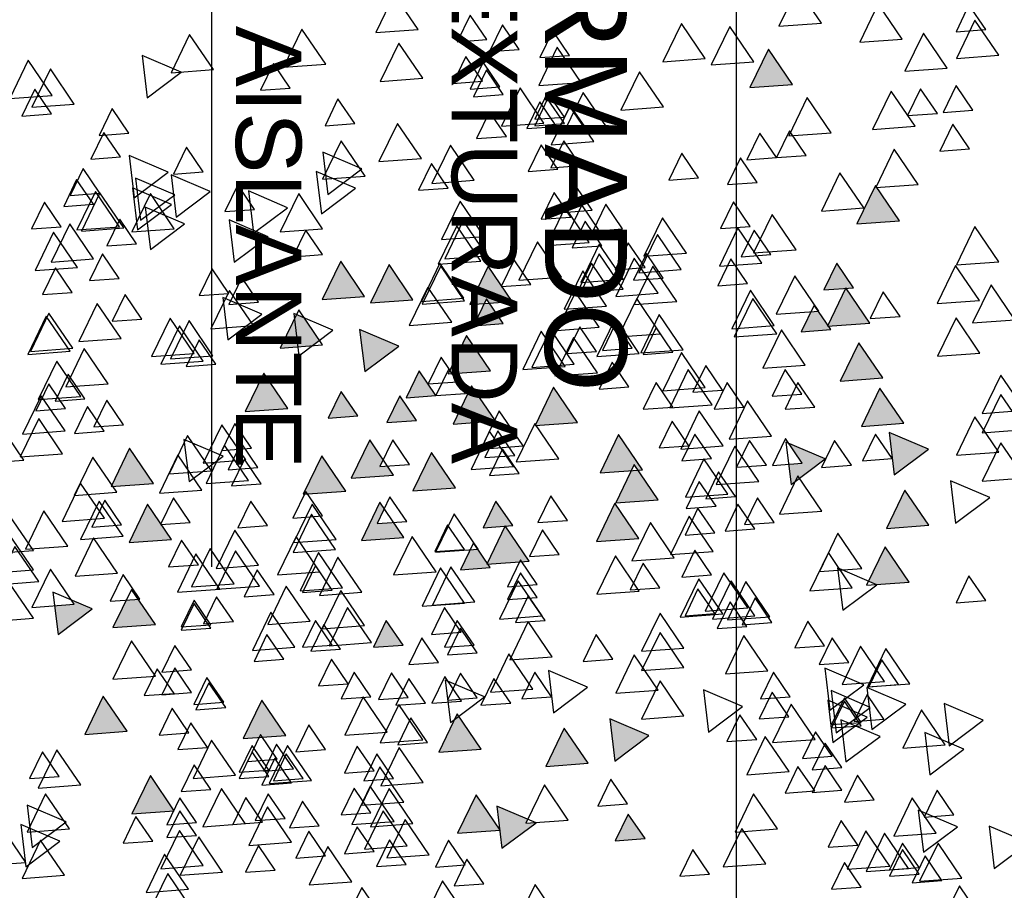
# Model space of a CAD drawing. Header units: millimetres. Extents: x 4617 to 4884, y 1258 to 1784.
# Tile 80 of 256: x 4741.63 to 4742.83, y 1265.42 to 1266.48. Entities that reach past the tile are written whole.
import ezdxf

# ---------------------------------------------------------------- set-up
doc = ezdxf.new("R2010")
doc.units = ezdxf.units.MM
doc.header["$LTSCALE"] = 0.4
for name, color, linetype in [('A VEGETACIÓN', 253, 'Continuous'), ('LÁMINA', 1, 'Continuous'), ('TXT', 3, 'Continuous'), ('TXT COTA', 3, 'Continuous')]:
    doc.layers.add(name, color=color, linetype=linetype)
doc.styles.add('arial', font='arial.ttf')
doc.styles.add('SaAS simplex', font='simplex.shx', dxfattribs={"width": 0.8})
doc.dimstyles.new('COTAS 125', dxfattribs={"dimscale": 0.01, "dimtxt": 15, "dimasz": 8, "dimexe": 5, "dimexo": 20, "dimgap": 10, "dimtad": 0, "dimzin": 9, "dimdsep": 46, "dimtxsty": 'SaAS simplex', "dimblk": 'OBLIQUE', "dimcen": 0, "dimclrd": 8, "dimclre": 8, "dimclrt": 256, "dimadec": 1, "dimazin": 0, "dimtfac": 1, "dimtmove": 2, "dimatfit": 3, "dimldrblk": 'OBLIQUE', "dimfxl": 10, "dimlwd": -1, "dimlwe": -1, "dimarcsym": 0})

# ---------------------------------------------------------------- blocks, each defined once
blk = doc.blocks.new('ARB')
at = {"layer": 'LÁMINA'}
h = blk.add_hatch(color=254, dxfattribs=at)
h.paths.add_polyline_path([(3288.9164, 1398.6733), (3288.9133, 1398.6668), (3288.9457, 1398.619), (3288.974, 1398.6775)])
h.paths.add_polyline_path([(3288.9251, 1398.5926), (3288.9506, 1398.555), (3288.9704, 1398.596)])
h.paths.add_polyline_path([(3289.0814, 1398.658), (3289.1179, 1398.6043), (3289.1462, 1398.6627)])
h.paths.add_polyline_path([(3289.0175, 1398.5743), (3289.054, 1398.5206), (3289.0822, 1398.579)])
h.paths.add_polyline_path([(3288.9695, 1398.2943), (3289.006, 1398.2406), (3289.0261, 1398.2821), (3289.0252, 1398.2825), (3289.0268, 1398.2837), (3289.0343, 1398.299)])
h.paths.add_polyline_path([(3288.9247, 1398.2135), (3288.9612, 1398.1598), (3288.9895, 1398.2183)])
h.paths.add_polyline_path([(3288.9178, 1397.9953), (3288.9174, 1397.9944), (3288.9533, 1397.9415), (3288.9816, 1398)])
h.paths.add_polyline_path([(3288.9887, 1397.8739), (3289.0252, 1397.8202), (3289.0534, 1397.8787)])
h.paths.add_polyline_path([(3289.0421, 1397.6874), (3289.0737, 1397.6738), (3289.0693, 1397.6802), (3289.0993, 1397.6824), (3289.0941, 1397.7263)])
h.paths.add_polyline_path([(3288.9456, 1397.7112), (3288.972, 1397.6724), (3288.9899, 1397.6737), (3289.0103, 1397.7159)])
h.paths.add_polyline_path([(3288.9485, 1397.4959), (3288.985, 1397.4422), (3289.0121, 1397.4983), (3289.0107, 1397.5004)])
h.paths.add_polyline_path([(3288.921, 1397.5813), (3288.9365, 1397.5586), (3288.9379, 1397.5587), (3288.9373, 1397.5574), (3288.9575, 1397.5276), (3288.9858, 1397.5861)])
h.paths.add_polyline_path([(3289.2242, 1398.1156), (3289.2261, 1398.1148), (3289.2282, 1398.1149), (3289.2278, 1398.114), (3289.243, 1398.1075), (3289.2466, 1398.1102), (3289.2472, 1398.1057), (3289.2838, 1398.09), (3289.2761, 1398.1545)])
h.paths.add_polyline_path([(3289.1946, 1398.3774), (3289.2311, 1398.3237), (3289.2594, 1398.3822)])
h.paths.add_polyline_path([(3289.1257, 1398.2583), (3289.1854, 1398.2328), (3289.1777, 1398.2972)])
h.paths.add_polyline_path([(3289.033, 1398.4793), (3289.0628, 1398.4354), (3289.0644, 1398.4355), (3289.0637, 1398.4341), (3289.0695, 1398.4256), (3289.0977, 1398.4841)])
h.paths.add_polyline_path([(3288.6447, 1399.0621), (3288.6809, 1399.0089), (3288.6815, 1399.0089), (3288.7095, 1399.0669)])
h.paths.add_polyline_path([(3288.3059, 1398.802), (3288.3424, 1398.7483), (3288.3707, 1398.8068)])
h.paths.add_polyline_path([(3288.2314, 1398.7077), (3288.2679, 1398.654), (3288.2962, 1398.7125)])
h.paths.add_polyline_path([(3288.2609, 1398.7668), (3288.2974, 1398.7131), (3288.3257, 1398.7715)])
h.paths.add_polyline_path([(3288.2602, 1398.847), (3288.2967, 1398.7933), (3288.3249, 1398.8517)])
h.paths.add_polyline_path([(3288.2496, 1398.9396), (3288.2503, 1398.9384), (3288.2568, 1398.9389), (3288.254, 1398.9331), (3288.286, 1398.8859), (3288.3143, 1398.9444)])
h.paths.add_polyline_path([(3288.1337, 1398.4073), (3288.1934, 1398.3817), (3288.1857, 1398.4462)])
h.paths.add_polyline_path([(3288.1708, 1398.2997), (3288.2073, 1398.246), (3288.2356, 1398.3045)])
h.paths.add_polyline_path([(3288.1988, 1398.0378), (3288.2243, 1398.0002), (3288.2441, 1398.0411)])
h.paths.add_polyline_path([(3288.1928, 1397.8806), (3288.2524, 1397.8551), (3288.2448, 1397.9195)])
h.paths.add_polyline_path([(3288.2855, 1397.9228), (3288.322, 1397.8691), (3288.3502, 1397.9276)])
h.paths.add_polyline_path([(3288.1787, 1397.5208), (3288.2096, 1397.4754), (3288.2196, 1397.4762), (3288.2435, 1397.5256)])
h.paths.add_polyline_path([(3288.2196, 1397.4762), (3288.2152, 1397.4671), (3288.2096, 1397.4754), (3288.2026, 1397.4749), (3288.2391, 1397.4212), (3288.2673, 1397.4797)])
h.paths.add_polyline_path([(3288.2082, 1397.5799), (3288.2447, 1397.5262), (3288.273, 1397.5847)])
h.paths.add_polyline_path([(3288.3017, 1397.4027), (3288.3382, 1397.349), (3288.3659, 1397.4062), (3288.3651, 1397.4074)])
h.paths.add_polyline_path([(3287.974, 1396.8871), (3288.0105, 1396.8334), (3288.0387, 1396.8918)])
h = blk.add_hatch(color=254, dxfattribs=at)
h.paths.add_polyline_path([(3288.4123, 1397.5612), (3288.412, 1397.5607), (3288.4117, 1397.5611), (3288.4005, 1397.5603), (3288.4261, 1397.5227), (3288.4458, 1397.5636)])
h.paths.add_polyline_path([(3288.3901, 1397.6154), (3288.3886, 1397.6125), (3288.3868, 1397.6152), (3288.3755, 1397.6144), (3288.4117, 1397.5611), (3288.4123, 1397.5612), (3288.4395, 1397.6176), (3288.4386, 1397.619)])
h.paths.add_polyline_path([(3288.435, 1397.6243), (3288.4386, 1397.619), (3288.4403, 1397.6191), (3288.4395, 1397.6176), (3288.4541, 1397.5961), (3288.4655, 1397.597), (3288.4803, 1397.6276)])
h.paths.add_polyline_path([(3288.488, 1397.5026), (3288.5245, 1397.4489), (3288.5527, 1397.5073)])
h.paths.add_polyline_path([(3288.5474, 1397.3997), (3288.5729, 1397.3622), (3288.5927, 1397.4031)])
h.paths.add_polyline_path([(3288.518, 1397.3619), (3288.5435, 1397.3243), (3288.5633, 1397.3652)])
h.paths.add_polyline_path([(3288.4288, 1397.4007), (3288.4279, 1397.3989), (3288.4633, 1397.3469), (3288.4915, 1397.4054)])
h.paths.add_polyline_path([(3288.4346, 1397.324), (3288.4711, 1397.2703), (3288.4964, 1397.3226), (3288.4926, 1397.3282)])
h.paths.add_polyline_path([(3288.4153, 1397.2521), (3288.4365, 1397.2209), (3288.4442, 1397.2214), (3288.4606, 1397.2554)])
h.paths.add_polyline_path([(3288.4365, 1397.2209), (3288.4014, 1397.2183), (3288.4168, 1397.1956), (3288.4183, 1397.1957), (3288.4176, 1397.1943), (3288.4379, 1397.1646), (3288.4661, 1397.223), (3288.4442, 1397.2214), (3288.4408, 1397.2145)])
h.paths.add_polyline_path([(3288.5744, 1397.2864), (3288.6341, 1397.2609), (3288.6264, 1397.3253)])
h.paths.add_polyline_path([(3288.5527, 1397.2157), (3288.5892, 1397.162), (3288.6174, 1397.2204)])
h.paths.add_polyline_path([(3288.6265, 1397.2107), (3288.663, 1397.157), (3288.6912, 1397.2155)])
h.paths.add_polyline_path([(3288.6367, 1397.393), (3288.6623, 1397.3554), (3288.682, 1397.3963)])
h.paths.add_polyline_path([(3288.5822, 1397.4833), (3288.5917, 1397.4693), (3288.6033, 1397.4701), (3288.5983, 1397.4597), (3288.6187, 1397.4296), (3288.6469, 1397.4881)])
h.paths.add_polyline_path([(3288.5667, 1397.5783), (3288.5823, 1397.5553), (3288.6076, 1397.5572), (3288.5965, 1397.5344), (3288.6032, 1397.5246), (3288.6314, 1397.583)])
h.paths.add_polyline_path([(3288.5678, 1397.7424), (3288.5934, 1397.7048), (3288.6131, 1397.7458)])
h.paths.add_polyline_path([(3288.6553, 1397.5075), (3288.6918, 1397.4538), (3288.72, 1397.5123), (3288.7184, 1397.5121), (3288.7164, 1397.508), (3288.7138, 1397.5118)])
h.paths.add_polyline_path([(3288.7063, 1397.2857), (3288.6953, 1397.2775), (3288.7182, 1397.2438), (3288.7306, 1397.2385), (3288.7337, 1397.2448), (3288.7286, 1397.2874)])
h.paths.add_polyline_path([(3288.7438, 1397.3814), (3288.7803, 1397.3277), (3288.8086, 1397.3861)])
h.paths.add_polyline_path([(3288.7286, 1397.2874), (3288.7337, 1397.2448), (3288.7552, 1397.2893)])
h.paths.add_polyline_path([(3288.7873, 1397.8832), (3288.7853, 1397.879), (3288.7826, 1397.8829), (3288.7468, 1397.8803), (3288.7833, 1397.8266), (3288.8116, 1397.885)])
h.paths.add_polyline_path([(3288.4486, 1397.9013), (3288.4829, 1397.8509), (3288.4889, 1397.8554), (3288.5134, 1397.906)])
h.paths.add_polyline_path([(3288.4203, 1398.0248), (3288.4204, 1398.0239), (3288.4563, 1397.9711), (3288.4846, 1398.0295)])
h.paths.add_polyline_path([(3288.4198, 1398.0247), (3288.4203, 1398.0248), (3288.417, 1398.0524), (3288.365, 1398.0135), (3288.3657, 1398.0132), (3288.3805, 1398.0143), (3288.3775, 1398.0082), (3288.4247, 1397.988), (3288.4204, 1398.0239)])
h.paths.add_polyline_path([(3287.7961, 1397.6465), (3287.8326, 1397.5928), (3287.8579, 1397.6451), (3287.8461, 1397.6502)])
h.paths.add_polyline_path([(3287.7658, 1397.5598), (3287.8023, 1397.5061), (3287.8306, 1397.5645)])
h.paths.add_polyline_path([(3287.7666, 1397.4438), (3287.8263, 1397.4182), (3287.8186, 1397.4827)])
h.paths.add_polyline_path([(3287.804, 1397.4041), (3287.8405, 1397.3504), (3287.8688, 1397.4089)])
h.paths.add_polyline_path([(3287.8362, 1397.335), (3287.8727, 1397.2813), (3287.901, 1397.3397)])
h.paths.add_polyline_path([(3287.9241, 1397.4585), (3287.9793, 1397.4349), (3287.9589, 1397.4649), (3287.9798, 1397.4665), (3287.9761, 1397.4974), (3287.9692, 1397.4923), (3287.9655, 1397.4845), (3287.9632, 1397.4878)])
h.paths.add_polyline_path([(3287.9153, 1397.2612), (3287.9189, 1397.2559), (3287.9206, 1397.2561), (3287.9199, 1397.2545), (3287.9344, 1397.2331), (3287.9458, 1397.2339), (3287.9606, 1397.2646)])
h.paths.add_polyline_path([(3287.8559, 1397.2513), (3287.8921, 1397.1981), (3287.8926, 1397.1981), (3287.9199, 1397.2545), (3287.9189, 1397.2559)])
h.paths.add_polyline_path([(3287.8926, 1397.1981), (3287.8924, 1397.1976), (3287.8921, 1397.1981), (3287.8809, 1397.1973), (3287.9064, 1397.1597), (3287.9262, 1397.2006)])
h.paths.add_polyline_path([(3287.8109, 1397.0952), (3287.8455, 1397.0443), (3287.8468, 1397.0444), (3287.8462, 1397.0432), (3287.8474, 1397.0415), (3287.8756, 1397.1)])
h.paths.add_polyline_path([(3287.0826, 1397.9517), (3287.1191, 1397.898), (3287.1474, 1397.9564)])
h.paths.add_polyline_path([(3287.1466, 1398.0797), (3287.1831, 1398.026), (3287.2113, 1398.0844)])
h.paths.add_polyline_path([(3287.1417, 1398.2569), (3287.1782, 1398.2032), (3287.2064, 1398.2616)])
h.paths.add_polyline_path([(3287.3659, 1398.1825), (3287.4024, 1398.1288), (3287.4306, 1398.1873)])
h.paths.add_polyline_path([(3287.4232, 1398.1226), (3287.4488, 1398.085), (3287.4686, 1398.1259)])
h.paths.add_polyline_path([(3287.5135, 1398.0684), (3287.5732, 1398.0428), (3287.5655, 1398.1073)])
h.paths.add_polyline_path([(3287.5226, 1398.2654), (3287.522, 1398.2642), (3287.5578, 1398.2116), (3287.586, 1398.27)])
h.paths.add_polyline_path([(3287.4792, 1398.3049), (3287.5157, 1398.2512), (3287.522, 1398.2642), (3287.5213, 1398.2653), (3287.5226, 1398.2654), (3287.5424, 1398.3064), (3287.5403, 1398.3094)])
h.paths.add_polyline_path([(3287.5058, 1398.3602), (3287.5403, 1398.3094), (3287.5438, 1398.3096), (3287.5705, 1398.365)])
h.paths.add_polyline_path([(3287.4134, 1398.3786), (3287.439, 1398.341), (3287.4587, 1398.3819)])
h.paths.add_polyline_path([(3287.3589, 1398.8067), (3287.3954, 1398.753), (3287.4237, 1398.8115)])
h.paths.add_polyline_path([(3287.4763, 1398.7343), (3287.5128, 1398.6806), (3287.5299, 1398.716), (3287.5217, 1398.728), (3287.5297, 1398.7286), (3287.5235, 1398.7378)])
h.paths.add_polyline_path([(3287.477, 1398.6689), (3287.5135, 1398.6152), (3287.5418, 1398.6736)])
h.paths.add_polyline_path([(3287.309, 1398.5916), (3287.3394, 1398.5467), (3287.3442, 1398.5471), (3287.3421, 1398.5428), (3287.3455, 1398.5379), (3287.3737, 1398.5963)])
h.paths.add_polyline_path([(3287.2753, 1397.4383), (3287.3118, 1397.3847), (3287.3268, 1397.4158), (3287.3139, 1397.4349), (3287.3368, 1397.4365), (3287.34, 1397.4431)])
h.paths.add_polyline_path([(3287.2844, 1397.0411), (3287.3209, 1396.9874), (3287.3491, 1397.0459)])
h.paths.add_polyline_path([(3287.4861, 1397.0608), (3287.5226, 1397.0071), (3287.5509, 1397.0655)])
h.paths.add_polyline_path([(3287.5599, 1397.0755), (3287.5964, 1397.0219), (3287.6247, 1397.0803)])
h.paths.add_polyline_path([(3287.5058, 1397.1297), (3287.5423, 1397.076), (3287.5636, 1397.1202), (3287.5547, 1397.1333)])
at = {"layer": 'LÁMINA', "color": 254, "elevation": -10}
for points in [[(3288.5943, 1398.1658), (3288.6308, 1398.1121), (3288.659, 1398.1705)], [(3287.6829, 1398.1633), (3287.7194, 1398.1096), (3287.7477, 1398.1681)], [(3288.3298, 1398.1614), (3288.3663, 1398.1077), (3288.3946, 1398.1661)], [(3288.4713, 1398.1559), (3288.5078, 1398.1022), (3288.536, 1398.1607)], [(3288.8903, 1398.1446), (3288.9268, 1398.0909), (3288.955, 1398.1494)], [(3287.8691, 1398.1116), (3287.8946, 1398.074), (3287.9144, 1398.1149)], [(3288.8952, 1398.1151), (3288.9317, 1398.0614), (3288.9599, 1398.1199)], [(3287.7154, 1398.0982), (3287.7519, 1398.0445), (3287.7802, 1398.1029)], [(3287.7461, 1398.1017), (3287.7716, 1398.0642), (3287.7914, 1398.1051)], [(3287.7805, 1398.0919), (3287.8061, 1398.0543), (3287.8258, 1398.0952)], [(3288.1004, 1398.0919), (3288.1259, 1398.0543), (3288.1457, 1398.0952)], [(3288.4448, 1398.1067), (3288.4704, 1398.0691), (3288.4901, 1398.11)], [(3288.6462, 1398.1035), (3288.6827, 1398.0498), (3288.7109, 1398.1083)], [(3289.0841, 1398.0937), (3289.1206, 1398.04), (3289.1489, 1398.0984)], [(3287.6661, 1398.0832), (3287.6141, 1398.0443), (3287.6738, 1398.0187)], [(3287.7805, 1398.082), (3287.8061, 1398.0445), (3287.8258, 1398.0854)], [(3287.7968, 1398.0831), (3287.8333, 1398.0295), (3287.8616, 1398.0879)], [(3287.8256, 1398.0797), (3287.8621, 1398.026), (3287.8904, 1398.0844)], [(3288.0147, 1398.0762), (3288.0512, 1398.0225), (3288.0795, 1398.0809)], [(3288.4729, 1398.0778), (3288.4984, 1398.0402), (3288.5182, 1398.0811)], [(3288.5629, 1398.0771), (3288.5884, 1398.0395), (3288.6082, 1398.0805)], [(3288.7627, 1398.0857), (3288.7882, 1398.0481), (3288.808, 1398.089)], [(3288.843, 1398.0887), (3288.8795, 1398.035), (3288.9077, 1398.0935)], [(3288.8725, 1398.0789), (3288.909, 1398.0252), (3288.9373, 1398.0836)], [(3289.1433, 1398.0807), (3289.0913, 1398.0418), (3289.151, 1398.0162)], [(3288.5281, 1398.0623), (3288.5646, 1398.0086), (3288.5928, 1398.067)], [(3288.6859, 1398.0642), (3288.7115, 1398.0266), (3288.7312, 1398.0675)], [(3289.1432, 1398.074), (3289.1797, 1398.0203), (3289.2079, 1398.0787)], [(3287.7743, 1398.0585), (3287.7223, 1398.0196), (3287.782, 1397.9941)], [(3287.874, 1398.0476), (3287.8996, 1398.01), (3287.9193, 1398.0509)], [(3288.417, 1398.0524), (3288.365, 1398.0135), (3288.4247, 1397.988)], [(3288.5618, 1398.0489), (3288.5983, 1397.9952), (3288.6265, 1398.0537)], [(3288.6121, 1398.0574), (3288.6377, 1398.0199), (3288.6574, 1398.0608)], [(3289.1334, 1398.0511), (3289.0815, 1398.0122), (3289.1411, 1397.9867)], [(3288.1988, 1398.0378), (3288.2243, 1398.0002), (3288.2441, 1398.0411)], [(3288.7382, 1398.0432), (3288.7747, 1397.9895), (3288.803, 1398.048)], [(3288.8827, 1398.0328), (3288.9083, 1397.9952), (3288.9281, 1398.0362)], [(3288.9497, 1398.0414), (3288.9752, 1398.0038), (3288.995, 1398.0447)], [(3287.7548, 1398.0292), (3287.7913, 1397.9756), (3287.8195, 1398.034)], [(3287.9967, 1398.0229), (3288.0331, 1397.9692), (3288.0614, 1398.0277)], [(3288.4198, 1398.0247), (3288.4563, 1397.9711), (3288.4846, 1398.0295)], [(3288.6958, 1398.0181), (3288.7213, 1397.9805), (3288.7411, 1398.0214)], [(3289.0765, 1398.023), (3289.113, 1397.9693), (3289.1413, 1398.0278)], [(3288.3158, 1398.0096), (3288.3523, 1397.9559), (3288.3805, 1398.0143)], [(3288.5527, 1398.0149), (3288.5892, 1397.9612), (3288.6174, 1398.0197)], [(3288.5815, 1398.0114), (3288.618, 1397.9577), (3288.6462, 1398.0162)], [(3288.7479, 1398.0069), (3288.7735, 1397.9693), (3288.7933, 1398.0102)], [(3288.7824, 1398.0128), (3288.8079, 1397.9752), (3288.8277, 1398.0161)], [(3288.7824, 1398.0128), (3288.8079, 1397.9752), (3288.8277, 1398.0161)], [(3288.8086, 1398.0149), (3288.845, 1397.9612), (3288.8733, 1398.0197)], [(3288.8827, 1398.0131), (3288.9083, 1397.9756), (3288.9281, 1398.0165)], [(3287.7276, 1398.0014), (3287.7531, 1397.9638), (3287.7729, 1398.0048)], [(3288.617, 1397.9984), (3288.6426, 1397.9608), (3288.6624, 1398.0017)], [(3288.9168, 1397.9952), (3288.9533, 1397.9415), (3288.9816, 1398)], [(3287.8494, 1397.9787), (3287.8749, 1397.9411), (3287.8947, 1397.982)], [(3288.2253, 1397.9848), (3288.2509, 1397.9472), (3288.2706, 1397.9881)], [(3288.5667, 1397.9819), (3288.6032, 1397.9282), (3288.6314, 1397.9866)], [(3287.8986, 1397.9639), (3287.9242, 1397.9263), (3287.9439, 1397.9673)], [(3287.9399, 1397.9651), (3287.9655, 1397.9275), (3287.9852, 1397.9684)], [(3288.8611, 1397.9626), (3288.8867, 1397.925), (3288.9064, 1397.9659)], [(3289.0595, 1397.9558), (3289.096, 1397.9021), (3289.1243, 1397.9606)], [(3288.5372, 1397.9523), (3288.5737, 1397.8987), (3288.6019, 1397.9571)], [(3288.5826, 1397.9461), (3288.6081, 1397.9085), (3288.6279, 1397.9494)], [(3288.7075, 1397.9492), (3288.744, 1397.8955), (3288.7722, 1397.9539)], [(3288.7203, 1397.9461), (3288.7459, 1397.9085), (3288.7657, 1397.9494)], [(3288.7381, 1397.9528), (3288.7636, 1397.9152), (3288.7834, 1397.9561)], [(3288.7725, 1397.9429), (3288.7981, 1397.9053), (3288.8179, 1397.9462)], [(3288.8233, 1397.9411), (3288.8598, 1397.8874), (3288.8881, 1397.9458)], [(3289.0924, 1397.9429), (3289.1179, 1397.9053), (3289.1377, 1397.9462)], [(3287.7645, 1397.9404), (3287.7125, 1397.9015), (3287.7722, 1397.876)], [(3287.8986, 1397.9295), (3287.9242, 1397.8919), (3287.9439, 1397.9328)], [(3287.9789, 1397.9355), (3288.0154, 1397.8818), (3288.0437, 1397.9402)], [(3288.6121, 1397.9344), (3288.6377, 1397.8968), (3288.6574, 1397.9377)], [(3288.7351, 1397.9313), (3288.7607, 1397.8937), (3288.7804, 1397.9347)], [(3288.7725, 1397.9331), (3288.7981, 1397.8955), (3288.8179, 1397.9364)], [(3287.8924, 1397.9207), (3287.8404, 1397.8818), (3287.9001, 1397.8563)], [(3287.9133, 1397.9122), (3287.9388, 1397.8746), (3287.9586, 1397.9156)], [(3288.2448, 1397.9195), (3288.1928, 1397.8806), (3288.2524, 1397.8551)], [(3288.2855, 1397.9228), (3288.322, 1397.8691), (3288.3502, 1397.9276)], [(3288.7597, 1397.9166), (3288.7853, 1397.879), (3288.805, 1397.9199)], [(3288.4486, 1397.9013), (3288.4851, 1397.8476), (3288.5134, 1397.906)], [(3288.6859, 1397.9018), (3288.7115, 1397.8642), (3288.7312, 1397.9051)], [(3288.866, 1397.8986), (3288.8916, 1397.861), (3288.9114, 1397.9019)], [(3287.7349, 1397.8961), (3287.683, 1397.8572), (3287.7426, 1397.8317)], [(3287.7408, 1397.8949), (3287.7773, 1397.8412), (3287.8055, 1397.8997)], [(3287.9121, 1397.8912), (3287.8601, 1397.8523), (3287.9198, 1397.8267)], [(3287.9395, 1397.8863), (3287.976, 1397.8326), (3288.0043, 1397.891)], [(3288.0285, 1397.8864), (3288.054, 1397.8488), (3288.0738, 1397.8897)], [(3288.5304, 1397.8913), (3288.5559, 1397.8537), (3288.5757, 1397.8946)], [(3288.5379, 1397.8869), (3288.5744, 1397.8332), (3288.6027, 1397.8917)], [(3288.7468, 1397.8803), (3288.7833, 1397.8266), (3288.8116, 1397.885)], [(3287.853, 1397.8715), (3287.8011, 1397.8326), (3287.8607, 1397.807)], [(3287.9072, 1397.8764), (3287.8552, 1397.8375), (3287.9149, 1397.812)], [(3288.1021, 1397.8752), (3288.0501, 1397.8363), (3288.1097, 1397.8108)], [(3288.5921, 1397.8752), (3288.6286, 1397.8215), (3288.6568, 1397.88)], [(3288.8945, 1397.8765), (3288.9201, 1397.8389), (3288.9399, 1397.8798)], [(3288.9887, 1397.8739), (3289.0252, 1397.8202), (3289.0534, 1397.8787)], [(3287.8346, 1397.8556), (3287.8602, 1397.818), (3287.88, 1397.859)], [(3287.8691, 1397.8655), (3287.8946, 1397.8279), (3287.9144, 1397.8688)], [(3287.8691, 1397.8606), (3287.8946, 1397.823), (3287.9144, 1397.8639)], [(3287.9793, 1397.8519), (3288.0048, 1397.8143), (3288.0246, 1397.8552)], [(3288.1394, 1397.8506), (3288.1758, 1397.7969), (3288.2041, 1397.8554)], [(3288.4957, 1397.8605), (3288.4437, 1397.8216), (3288.5034, 1397.796)], [(3287.917, 1397.842), (3287.865, 1397.8031), (3287.9247, 1397.7775)], [(3288.3382, 1397.8457), (3288.2863, 1397.8068), (3288.3459, 1397.7812)], [(3288.8384, 1397.8378), (3288.864, 1397.8002), (3288.8838, 1397.8411)], [(3288.4037, 1397.8311), (3288.4293, 1397.7935), (3288.4491, 1397.8344)], [(3288.4546, 1397.823), (3288.4802, 1397.7854), (3288.5, 1397.8264)], [(3288.4785, 1397.828), (3288.504, 1397.7904), (3288.5238, 1397.8313)], [(3288.5334, 1397.831), (3288.5589, 1397.7934), (3288.5787, 1397.8344)], [(3288.5599, 1397.8224), (3288.5855, 1397.7848), (3288.6053, 1397.8257)], [(3288.8414, 1397.8297), (3288.867, 1397.7921), (3288.8868, 1397.833)], [(3287.9773, 1397.8212), (3288.0029, 1397.7836), (3288.0227, 1397.8245)], [(3288.1787, 1397.8112), (3288.2152, 1397.7575), (3288.2435, 1397.816)], [(3288.3415, 1397.8212), (3288.367, 1397.7836), (3288.3868, 1397.8245)], [(3288.3699, 1397.8096), (3288.4064, 1397.7559), (3288.4346, 1397.8144)], [(3288.617, 1397.8212), (3288.6426, 1397.7836), (3288.6624, 1397.8245)], [(3288.8906, 1397.8149), (3288.9162, 1397.7774), (3288.936, 1397.8183)], [(3288.9172, 1397.8163), (3288.9427, 1397.7787), (3288.9625, 1397.8196)], [(3287.7949, 1397.8014), (3287.8314, 1397.7477), (3287.8597, 1397.8062)], [(3287.812, 1397.8027), (3287.8375, 1397.7651), (3287.8573, 1397.806)], [(3287.8335, 1397.7979), (3287.87, 1397.7442), (3287.8983, 1397.8027)], [(3288.6515, 1397.8015), (3288.677, 1397.7639), (3288.6968, 1397.8048)], [(3288.0114, 1397.7817), (3288.0479, 1397.728), (3288.0762, 1397.7865)], [(3288.1394, 1397.7768), (3288.1758, 1397.7231), (3288.2041, 1397.7815)], [(3288.8906, 1397.7805), (3288.9162, 1397.7429), (3288.936, 1397.7838)], [(3288.9456, 1397.7899), (3288.9821, 1397.7362), (3289.0103, 1397.7947)], [(3287.888, 1397.7689), (3287.9136, 1397.7313), (3287.9333, 1397.7722)], [(3288.248, 1397.764), (3288.2735, 1397.7264), (3288.2933, 1397.7673)], [(3288.3403, 1397.7604), (3288.3768, 1397.7067), (3288.4051, 1397.7651)], [(3288.5137, 1397.7689), (3288.5392, 1397.7313), (3288.559, 1397.7722)], [(3288.7499, 1397.764), (3288.7754, 1397.7264), (3288.7952, 1397.7673)], [(3288.1394, 1397.7473), (3288.1758, 1397.6936), (3288.2041, 1397.752)], [(3288.4546, 1397.7541), (3288.4802, 1397.7165), (3288.5, 1397.7575)], [(3288.6633, 1397.7485), (3288.6888, 1397.7109), (3288.7086, 1397.7519)], [(3288.7328, 1397.7459), (3288.7693, 1397.6922), (3288.7976, 1397.7507)], [(3287.9252, 1397.7436), (3287.9507, 1397.706), (3287.9705, 1397.7469)], [(3288.4596, 1397.7424), (3288.4851, 1397.7048), (3288.5049, 1397.7458)], [(3288.5678, 1397.7424), (3288.5934, 1397.7048), (3288.6131, 1397.7458)], [(3288.6159, 1397.7388), (3288.6524, 1397.6851), (3288.6807, 1397.7436)], [(3288.6761, 1397.7424), (3288.7016, 1397.7048), (3288.7214, 1397.7458)], [(3288.4792, 1397.7227), (3288.5048, 1397.6851), (3288.5246, 1397.7261)], [(3288.8611, 1397.7165), (3288.8867, 1397.6789), (3288.9064, 1397.7198)], [(3289.0941, 1397.7263), (3289.0421, 1397.6874), (3289.1018, 1397.6618)], [(3288.0052, 1397.708), (3288.0307, 1397.6705), (3288.0505, 1397.7114)], [(3288.0433, 1397.7141), (3288.0688, 1397.6765), (3288.0886, 1397.7174)], [(3288.3513, 1397.7049), (3288.3768, 1397.6673), (3288.3966, 1397.7082)], [(3288.6265, 1397.7128), (3288.663, 1397.6591), (3288.6912, 1397.7176)], [(3288.7094, 1397.7062), (3288.7459, 1397.6525), (3288.7741, 1397.711)], [(3288.8267, 1397.7067), (3288.8522, 1397.6691), (3288.872, 1397.71)], [(3288.8611, 1397.7116), (3288.8867, 1397.674), (3288.9064, 1397.7149)], [(3288.9456, 1397.7112), (3288.9821, 1397.6575), (3289.0103, 1397.7159)], [(3289.1314, 1397.7016), (3289.1679, 1397.6479), (3289.1961, 1397.7064)], [(3288.0084, 1397.6992), (3288.0449, 1397.6455), (3288.0732, 1397.704)], [(3288.0311, 1397.698), (3288.0676, 1397.6443), (3288.0958, 1397.7028)], [(3288.0421, 1397.6859), (3288.0786, 1397.6322), (3288.1069, 1397.6906)], [(3288.0803, 1397.695), (3288.1168, 1397.6413), (3288.145, 1397.6997)], [(3288.0925, 1397.6944), (3288.118, 1397.6568), (3288.1378, 1397.6977)], [(3288.3559, 1397.698), (3288.3924, 1397.6443), (3288.4206, 1397.7028)], [(3287.6791, 1397.6747), (3287.7047, 1397.6371), (3287.7244, 1397.678)], [(3287.8973, 1397.6894), (3287.8453, 1397.6505), (3287.905, 1397.6249)], [(3288.4584, 1397.6767), (3288.4949, 1397.623), (3288.5232, 1397.6815)], [(3288.474, 1397.6783), (3288.5105, 1397.6246), (3288.5387, 1397.6831)], [(3288.9694, 1397.6722), (3288.9949, 1397.6346), (3289.0147, 1397.6755)], [(3289.0693, 1397.6802), (3289.1058, 1397.6265), (3289.1341, 1397.685)], [(3287.8827, 1397.6552), (3287.9192, 1397.6015), (3287.9475, 1397.6599)], [(3288.2075, 1397.6601), (3288.244, 1397.6064), (3288.2723, 1397.6648)], [(3288.3631, 1397.6698), (3288.3886, 1397.6322), (3288.4084, 1397.6731)], [(3288.6307, 1397.6619), (3288.6672, 1397.6083), (3288.6954, 1397.6667)], [(3288.6602, 1397.6552), (3288.6967, 1397.6015), (3288.725, 1397.6599)], [(3288.6761, 1397.6587), (3288.7016, 1397.6212), (3288.7214, 1397.6621)], [(3288.7646, 1397.6655), (3288.7902, 1397.6279), (3288.81, 1397.6689)], [(3288.8472, 1397.657), (3288.8837, 1397.6033), (3288.9119, 1397.6618)], [(3287.7961, 1397.6465), (3287.8326, 1397.5928), (3287.8609, 1397.6513)], [(3288.1761, 1397.655), (3288.2017, 1397.6174), (3288.2214, 1397.6583)], [(3288.3631, 1397.6501), (3288.3886, 1397.6125), (3288.4084, 1397.6534)], [(3288.7869, 1397.6524), (3288.8234, 1397.5987), (3288.8517, 1397.6572)], [(3288.8256, 1397.6489), (3288.8621, 1397.5952), (3288.8903, 1397.6537)], [(3289.1235, 1397.6457), (3289.16, 1397.592), (3289.1882, 1397.6505)], [(3287.868, 1397.6256), (3287.9045, 1397.5719), (3287.9327, 1397.6304)], [(3288.0974, 1397.6353), (3288.1229, 1397.5977), (3288.1427, 1397.6387)], [(3288.5175, 1397.6306), (3288.554, 1397.5769), (3288.5823, 1397.6353)], [(3288.6947, 1397.6306), (3288.7311, 1397.5769), (3288.7594, 1397.6353)], [(3289.0034, 1397.6327), (3289.0399, 1397.579), (3289.0682, 1397.6375)], [(3289.1314, 1397.6278), (3289.1679, 1397.5741), (3289.1961, 1397.6326)], [(3288.3755, 1397.6144), (3288.412, 1397.5607), (3288.4403, 1397.6191)], [(3288.435, 1397.6243), (3288.4605, 1397.5867), (3288.4803, 1397.6276)], [(3288.7881, 1397.6207), (3288.8246, 1397.567), (3288.8529, 1397.6255)], [(3288.88, 1397.6199), (3288.9056, 1397.5823), (3288.9254, 1397.6233)], [(3288.0951, 1397.5996), (3288.1316, 1397.5459), (3288.1598, 1397.6043)], [(3288.1541, 1397.6094), (3288.1906, 1397.5557), (3288.2189, 1397.6142)], [(3288.3295, 1397.6041), (3288.355, 1397.5665), (3288.3748, 1397.6075)], [(3288.4535, 1397.5961), (3288.49, 1397.5424), (3288.5183, 1397.6009)], [(3288.4743, 1397.5966), (3288.4999, 1397.559), (3288.5196, 1397.5999)], [(3288.6708, 1397.5965), (3288.7073, 1397.5428), (3288.7355, 1397.6013)], [(3289.1314, 1397.5983), (3289.1679, 1397.5446), (3289.1961, 1397.603)], [(3288.2082, 1397.5799), (3288.2447, 1397.5262), (3288.273, 1397.5847)], [(3288.67, 1397.5813), (3288.7065, 1397.5276), (3288.7348, 1397.5861)], [(3288.921, 1397.5813), (3288.9575, 1397.5276), (3288.9858, 1397.5861)], [(3289.0792, 1397.5916), (3289.1157, 1397.5379), (3289.1439, 1397.5964)], [(3288.0925, 1397.5713), (3288.118, 1397.5338), (3288.1378, 1397.5747)], [(3288.5667, 1397.5783), (3288.6032, 1397.5246), (3288.6314, 1397.583)], [(3288.9948, 1397.5764), (3289.0313, 1397.5227), (3289.0596, 1397.5812)], [(3287.7251, 1397.5565), (3287.6731, 1397.5176), (3287.7328, 1397.492)], [(3287.7658, 1397.5598), (3287.8023, 1397.5061), (3287.8306, 1397.5645)], [(3288.0019, 1397.5554), (3288.0275, 1397.5178), (3288.0473, 1397.5587)], [(3288.0315, 1397.5652), (3288.057, 1397.5276), (3288.0768, 1397.5686)], [(3288.3169, 1397.5523), (3288.3424, 1397.5147), (3288.3622, 1397.5556)], [(3288.4005, 1397.5603), (3288.4261, 1397.5227), (3288.4458, 1397.5636)], [(3288.5622, 1397.5539), (3288.5878, 1397.5163), (3288.6076, 1397.5572)], [(3288.7745, 1397.5603), (3288.8, 1397.5227), (3288.8198, 1397.5636)], [(3288.8926, 1397.5554), (3288.9181, 1397.5178), (3288.9379, 1397.5587)], [(3288.9972, 1397.5591), (3289.0227, 1397.5215), (3289.0425, 1397.5624)], [(3287.929, 1397.5382), (3287.9655, 1397.4845), (3287.9937, 1397.543)], [(3288.6908, 1397.5455), (3288.7164, 1397.508), (3288.7362, 1397.5489)], [(3289.0231, 1397.5491), (3289.0596, 1397.4954), (3289.0879, 1397.5538)], [(3288.0905, 1397.5308), (3288.1161, 1397.4932), (3288.1358, 1397.5341)], [(3288.1787, 1397.5208), (3288.2152, 1397.4671), (3288.2435, 1397.5256)], [(3288.061, 1397.516), (3288.0865, 1397.4784), (3288.1063, 1397.5193)], [(3288.0724, 1397.5122), (3288.1089, 1397.4585), (3288.1372, 1397.5169)], [(3288.6553, 1397.5075), (3288.6918, 1397.4538), (3288.72, 1397.5123)], [(3288.8748, 1397.5062), (3288.9113, 1397.4525), (3288.9395, 1397.5109)], [(3289.0046, 1397.5094), (3289.0411, 1397.4557), (3289.0694, 1397.5141)], [(3287.9761, 1397.4974), (3287.9241, 1397.4585), (3287.9838, 1397.433)], [(3288.0254, 1397.4927), (3288.0619, 1397.439), (3288.0902, 1397.4975)], [(3288.488, 1397.5026), (3288.5245, 1397.4489), (3288.5527, 1397.5073)], [(3288.7843, 1397.4963), (3288.8099, 1397.4587), (3288.8297, 1397.4996)], [(3288.8036, 1397.4913), (3288.8401, 1397.4376), (3288.8684, 1397.4961)], [(3288.9485, 1397.4959), (3288.985, 1397.4422), (3289.0132, 1397.5006)], [(3287.6197, 1397.4876), (3287.6562, 1397.4339), (3287.6845, 1397.4923)], [(3287.8186, 1397.4827), (3287.7666, 1397.4438), (3287.8263, 1397.4182)], [(3288.2026, 1397.4749), (3288.2391, 1397.4212), (3288.2673, 1397.4797)], [(3288.3907, 1397.4806), (3288.4163, 1397.443), (3288.436, 1397.4839)], [(3288.3907, 1397.4806), (3288.4163, 1397.443), (3288.436, 1397.4839)], [(3288.5822, 1397.4833), (3288.6187, 1397.4296), (3288.6469, 1397.4881)], [(3288.8943, 1397.4932), (3288.8423, 1397.4543), (3288.902, 1397.4287)], [(3288.86, 1397.4767), (3288.8965, 1397.423), (3288.9248, 1397.4814)], [(3287.8841, 1397.4681), (3287.9096, 1397.4305), (3287.9294, 1397.4714)], [(3287.9589, 1397.4649), (3287.9844, 1397.4273), (3288.0042, 1397.4683)], [(3288.0137, 1397.468), (3288.0393, 1397.4304), (3288.0591, 1397.4713)], [(3288.3994, 1397.47), (3288.4359, 1397.4163), (3288.4641, 1397.4747)], [(3288.558, 1397.4668), (3288.5835, 1397.4292), (3288.6033, 1397.4701)], [(3288.7893, 1397.4717), (3288.8148, 1397.4341), (3288.8346, 1397.475)], [(3288.8078, 1397.4601), (3288.8443, 1397.4064), (3288.8726, 1397.4649)], [(3289.1461, 1397.4605), (3289.1826, 1397.4068), (3289.2109, 1397.4652)], [(3287.6591, 1397.4482), (3287.6956, 1397.3945), (3287.7238, 1397.453)], [(3287.8218, 1397.4581), (3287.8474, 1397.4205), (3287.8671, 1397.4615)], [(3288.0974, 1397.4581), (3288.1229, 1397.4205), (3288.1427, 1397.4615)], [(3288.3305, 1397.4583), (3288.367, 1397.4046), (3288.3953, 1397.463)], [(3288.3975, 1397.4532), (3288.4231, 1397.4156), (3288.4429, 1397.4565)], [(3289.0871, 1397.4506), (3289.1236, 1397.3969), (3289.1518, 1397.4554)], [(3288.0796, 1397.4386), (3288.1161, 1397.3849), (3288.1443, 1397.4434)], [(3288.1318, 1397.4384), (3288.1574, 1397.4009), (3288.1772, 1397.4418)], [(3288.3846, 1397.4386), (3288.4211, 1397.3849), (3288.4494, 1397.4434)], [(3288.7991, 1397.4422), (3288.8246, 1397.4046), (3288.8444, 1397.4455)], [(3288.0058, 1397.4238), (3288.0423, 1397.3701), (3288.0705, 1397.4286)], [(3289.0235, 1397.4162), (3289.049, 1397.3787), (3289.0688, 1397.4196)], [(3289.0834, 1397.4158), (3289.1199, 1397.3621), (3289.1481, 1397.4206)], [(3287.6197, 1397.4137), (3287.6562, 1397.36), (3287.6845, 1397.4185)], [(3287.804, 1397.4041), (3287.8405, 1397.3504), (3287.8688, 1397.4089)], [(3288.3017, 1397.4027), (3288.3382, 1397.349), (3288.3665, 1397.4075)], [(3288.4268, 1397.4006), (3288.4633, 1397.3469), (3288.4915, 1397.4054)], [(3288.994, 1397.4064), (3289.0195, 1397.3688), (3289.0393, 1397.4097)], [(3288.5474, 1397.3997), (3288.5729, 1397.3622), (3288.5927, 1397.4031)], [(3288.6367, 1397.393), (3288.6623, 1397.3554), (3288.682, 1397.3963)], [(3287.6197, 1397.3842), (3287.6562, 1397.3305), (3287.6845, 1397.389)], [(3287.9399, 1397.3794), (3287.9655, 1397.3418), (3287.9852, 1397.3827)], [(3288.0482, 1397.3794), (3288.0737, 1397.3418), (3288.0935, 1397.3827)], [(3288.0963, 1397.3758), (3288.1328, 1397.3221), (3288.161, 1397.3806)], [(3288.1564, 1397.3794), (3288.182, 1397.3418), (3288.2018, 1397.3827)], [(3288.7438, 1397.3814), (3288.7803, 1397.3277), (3288.8086, 1397.3861)], [(3289.0825, 1397.3818), (3289.1081, 1397.3442), (3289.1279, 1397.3851)], [(3287.9596, 1397.3597), (3287.9851, 1397.3221), (3288.0049, 1397.363)], [(3288.4726, 1397.3586), (3288.4982, 1397.321), (3288.518, 1397.3619)], [(3288.518, 1397.3619), (3288.5435, 1397.3243), (3288.5633, 1397.3652)], [(3289.053, 1397.367), (3289.0786, 1397.3294), (3289.0983, 1397.3704)], [(3289.0595, 1397.3633), (3289.096, 1397.3096), (3289.1243, 1397.3681)], [(3288.0807, 1397.3536), (3288.1062, 1397.316), (3288.126, 1397.3569)], [(3288.1069, 1397.3497), (3288.1433, 1397.2961), (3288.1716, 1397.3545)], [(3288.2234, 1397.3487), (3288.2489, 1397.3111), (3288.2687, 1397.352)], [(3289.0175, 1397.3438), (3289.054, 1397.2901), (3289.0822, 1397.3485)], [(3287.8362, 1397.335), (3287.8727, 1397.2813), (3287.901, 1397.3397)], [(3288.2715, 1397.3272), (3288.308, 1397.2735), (3288.3362, 1397.332)], [(3288.4842, 1397.3407), (3288.5097, 1397.3031), (3288.5295, 1397.344)], [(3287.9543, 1397.3153), (3287.9908, 1397.2616), (3288.0191, 1397.3201)], [(3288.3067, 1397.3141), (3288.3432, 1397.2604), (3288.3714, 1397.3189)], [(3288.3207, 1397.3174), (3288.3572, 1397.2637), (3288.3854, 1397.3222)], [(3288.4346, 1397.324), (3288.4711, 1397.2703), (3288.4993, 1397.3287)], [(3288.6264, 1397.3253), (3288.5744, 1397.2864), (3288.6341, 1397.2609)], [(3288.8532, 1397.3142), (3288.8788, 1397.2766), (3288.8985, 1397.3175)], [(3287.6879, 1397.297), (3287.7244, 1397.2433), (3287.7526, 1397.3018)], [(3288.2075, 1397.2977), (3288.244, 1397.244), (3288.2722, 1397.3025)], [(3288.727, 1397.3012), (3288.675, 1397.2623), (3288.7347, 1397.2367)], [(3288.8578, 1397.3012), (3288.8943, 1397.2475), (3288.9225, 1397.306)], [(3288.8725, 1397.3092), (3288.909, 1397.2555), (3288.9373, 1397.3139)], [(3288.8865, 1397.2977), (3288.923, 1397.244), (3288.9513, 1397.3025)], [(3288.1406, 1397.2921), (3288.1771, 1397.2384), (3288.2053, 1397.2969)], [(3288.1564, 1397.2957), (3288.182, 1397.2581), (3288.2018, 1397.299)], [(3288.2185, 1397.2896), (3288.244, 1397.252), (3288.2638, 1397.2929)], [(3288.2726, 1397.2945), (3288.2981, 1397.2569), (3288.3179, 1397.2978)], [(3288.6905, 1397.2846), (3288.727, 1397.2309), (3288.7552, 1397.2893)], [(3289.0716, 1397.2896), (3289.1081, 1397.2359), (3289.1363, 1397.2944)], [(3289.0756, 1397.2942), (3289.1121, 1397.2405), (3289.1404, 1397.299)], [(3287.9979, 1397.2675), (3288.0344, 1397.2138), (3288.0626, 1397.2723)], [(3288.175, 1397.2675), (3288.2115, 1397.2138), (3288.2398, 1397.2723)], [(3288.8352, 1397.2766), (3288.7832, 1397.2377), (3288.8429, 1397.2121)], [(3288.9978, 1397.2748), (3289.0343, 1397.2212), (3289.0625, 1397.2796)], [(3287.8559, 1397.2513), (3287.8924, 1397.1976), (3287.9206, 1397.2561)], [(3287.9153, 1397.2612), (3287.9409, 1397.2237), (3287.9606, 1397.2646)], [(3288.0016, 1397.255), (3288.0381, 1397.2013), (3288.0663, 1397.2598)], [(3288.2685, 1397.2577), (3288.305, 1397.204), (3288.3332, 1397.2624)], [(3288.4153, 1397.2521), (3288.4408, 1397.2145), (3288.4606, 1397.2554)], [(3288.4936, 1397.2501), (3288.5301, 1397.1964), (3288.5584, 1397.2549)], [(3288.796, 1397.2552), (3288.8325, 1397.2015), (3288.8608, 1397.2599)], [(3287.6345, 1397.2464), (3287.671, 1397.1927), (3287.6992, 1397.2511)], [(3287.8098, 1397.2411), (3287.8354, 1397.2035), (3287.8552, 1397.2444)], [(3288.9664, 1397.2453), (3288.9919, 1397.2077), (3289.0117, 1397.2486)], [(3287.9339, 1397.2331), (3287.9704, 1397.1794), (3287.9986, 1397.2378)], [(3288.2574, 1397.2255), (3288.2939, 1397.1718), (3288.3222, 1397.2303)], [(3287.6886, 1397.2169), (3287.7251, 1397.1632), (3287.7533, 1397.2216)], [(3288.1504, 1397.2183), (3288.1869, 1397.1646), (3288.2152, 1397.223)], [(3288.1787, 1397.2058), (3288.2152, 1397.1521), (3288.2435, 1397.2106)], [(3288.4014, 1397.2183), (3288.4379, 1397.1646), (3288.4661, 1397.223)], [(3288.4739, 1397.2175), (3288.5104, 1397.1638), (3288.5387, 1397.2223)], [(3288.4752, 1397.2134), (3288.5117, 1397.1597), (3288.5399, 1397.2181)], [(3288.5527, 1397.2157), (3288.5892, 1397.162), (3288.6174, 1397.2204)], [(3288.6265, 1397.2107), (3288.663, 1397.157), (3288.6912, 1397.2155)], [(3288.7885, 1397.2195), (3288.814, 1397.1819), (3288.8338, 1397.2228)], [(3288.8335, 1397.2059), (3288.8591, 1397.1683), (3288.8789, 1397.2092)], [(3287.8809, 1397.1973), (3287.9064, 1397.1597), (3287.9262, 1397.2006)], [(3288.0426, 1397.1908), (3288.0681, 1397.1532), (3288.0879, 1397.1942)], [(3288.2321, 1397.1993), (3288.2686, 1397.1456), (3288.2968, 1397.204)], [(3288.2548, 1397.1973), (3288.2804, 1397.1597), (3288.3002, 1397.2006)], [(3288.3729, 1397.1923), (3288.3985, 1397.1547), (3288.4183, 1397.1957)], [(3289.0727, 1397.2046), (3289.0982, 1397.167), (3289.118, 1397.2079)], [(3288.1712, 1397.1825), (3288.1967, 1397.1449), (3288.2165, 1397.1858)], [(3288.2321, 1397.1845), (3288.2686, 1397.1308), (3288.2968, 1397.1893)], [(3288.3263, 1397.1812), (3288.3628, 1397.1275), (3288.3911, 1397.186)], [(3289.0008, 1397.1832), (3289.0264, 1397.1456), (3289.0462, 1397.1865)], [(3288.0205, 1397.1599), (3288.057, 1397.1062), (3288.0853, 1397.1646)], [(3288.1435, 1397.1697), (3288.18, 1397.116), (3288.2083, 1397.1745)], [(3288.1988, 1397.1665), (3288.2243, 1397.1289), (3288.2441, 1397.1699)], [(3289.0644, 1397.1664), (3289.1009, 1397.1127), (3289.1292, 1397.1712)], [(3287.6591, 1397.1578), (3287.6956, 1397.1041), (3287.7238, 1397.1625)], [(3288.0069, 1397.1468), (3288.0324, 1397.1093), (3288.0522, 1397.1502)], [(3288.1356, 1397.1445), (3288.1721, 1397.0908), (3288.2004, 1397.1492)], [(3288.4395, 1397.1486), (3288.476, 1397.0949), (3288.5042, 1397.1534)], [(3288.4494, 1397.1566), (3288.4859, 1397.1029), (3288.5141, 1397.1614)], [(3288.6908, 1397.1468), (3288.7164, 1397.1093), (3288.7362, 1397.1502)], [(3288.8254, 1397.1585), (3288.7734, 1397.1196), (3288.8331, 1397.094)], [(3289.0398, 1397.1535), (3289.0763, 1397.0998), (3289.1046, 1397.1583)], [(3287.9683, 1397.1395), (3288.0048, 1397.0858), (3288.0331, 1397.1443)], [(3288.2647, 1397.1333), (3288.2902, 1397.0957), (3288.31, 1397.1366)], [(3288.9533, 1397.1388), (3288.9013, 1397.0999), (3288.961, 1397.0743)], [(3288.284, 1397.1283), (3288.3205, 1397.0746), (3288.3487, 1397.133)], [(3288.4444, 1397.1191), (3288.4809, 1397.0654), (3288.5092, 1397.1238)], [(3288.9742, 1397.1303), (3288.9998, 1397.0927), (3289.0195, 1397.1336)], [(3288.0383, 1397.1037), (3288.0639, 1397.0662), (3288.0837, 1397.1071)], [(3288.2332, 1397.1075), (3288.2588, 1397.0699), (3288.2785, 1397.1108)], [(3288.2696, 1397.1087), (3288.2952, 1397.0711), (3288.3149, 1397.112)], [(3288.6905, 1397.1074), (3288.727, 1397.0537), (3288.7552, 1397.1121)], [(3288.7959, 1397.1142), (3288.7439, 1397.0753), (3288.8036, 1397.0497)], [(3288.9168, 1397.1074), (3288.9533, 1397.0537), (3288.9816, 1397.1121)], [(3288.973, 1397.1092), (3288.921, 1397.0703), (3288.9807, 1397.0448)], [(3288.9936, 1397.1061), (3289.0301, 1397.0524), (3289.0583, 1397.1108)], [(3289.0005, 1397.1043), (3289.037, 1397.0506), (3289.0652, 1397.1091)], [(3289.0894, 1397.1044), (3289.1149, 1397.0668), (3289.1347, 1397.1077)], [(3287.8109, 1397.0952), (3287.8474, 1397.0415), (3287.8756, 1397.1)], [(3288.3119, 1397.0896), (3288.3375, 1397.0521), (3288.3573, 1397.093)], [(3288.914, 1397.0896), (3288.862, 1397.0507), (3288.9216, 1397.0251)], [(3288.9681, 1397.0945), (3288.9161, 1397.0556), (3288.9758, 1397.03)], [(3287.865, 1397.0755), (3287.9015, 1397.0219), (3287.9297, 1397.0803)], [(3288.2794, 1397.0791), (3288.305, 1397.0415), (3288.3248, 1397.0825)], [(3288.6925, 1397.0846), (3288.6405, 1397.0457), (3288.7002, 1397.0202)], [(3288.7942, 1397.0779), (3288.8197, 1397.0404), (3288.8395, 1397.0813)], [(3288.9779, 1397.06), (3288.9259, 1397.0211), (3288.9856, 1396.9956)], [(3289.0402, 1397.0699), (3289.0657, 1397.0324), (3289.0855, 1397.0733)], [(3287.7821, 1397.0397), (3287.8186, 1396.986), (3287.8468, 1397.0444)], [(3288.4989, 1397.0453), (3288.5245, 1397.0078), (3288.5442, 1397.0487)], [(3288.6827, 1397.0551), (3288.6307, 1397.0162), (3288.6904, 1396.9906)], [(3289.0304, 1397.0533), (3289.0559, 1397.0157), (3289.0757, 1397.0567)], [(3288.0277, 1397.0367), (3288.0533, 1396.9991), (3288.0731, 1397.04)], [(3288.1171, 1397.0299), (3288.1426, 1396.9923), (3288.1624, 1397.0332)], [(3288.4592, 1397.0335), (3288.4957, 1396.9799), (3288.5239, 1397.0383)], [(3288.6257, 1397.027), (3288.6622, 1396.9733), (3288.6905, 1397.0318)], [(3288.2972, 1397.0109), (3288.3227, 1396.9733), (3288.3425, 1397.0142)], [(3288.3316, 1397.0167), (3288.3571, 1396.9792), (3288.3769, 1397.0201)], [(3288.3316, 1397.0167), (3288.3571, 1396.9792), (3288.3769, 1397.0201)], [(3288.8729, 1397.0207), (3288.8984, 1396.9831), (3288.9182, 1397.0241)], [(3287.953, 1396.9955), (3287.9785, 1396.9579), (3287.9983, 1396.9989)], [(3287.9983, 1396.9989), (3288.0239, 1396.9613), (3288.0436, 1397.0022)], [(3288.5399, 1397.0003), (3288.5764, 1396.9466), (3288.6046, 1397.005)], [(3288.9989, 1396.9979), (3289.0244, 1396.9603), (3289.0442, 1397.0012)], [(3287.7037, 1396.9856), (3287.7293, 1396.948), (3287.749, 1396.9889)], [(3288.2771, 1396.9745), (3288.3136, 1396.9208), (3288.3419, 1396.9792)], [(3288.4103, 1396.9666), (3288.4359, 1396.929), (3288.4557, 1396.9699)], [(3287.787, 1396.9511), (3287.8235, 1396.8974), (3287.8518, 1396.9558)], [(3287.9149, 1396.9609), (3287.9514, 1396.9072), (3287.9797, 1396.9657)], [(3288.2567, 1396.9532), (3288.2932, 1396.8995), (3288.3214, 1396.9579)], [(3288.2873, 1396.9567), (3288.3129, 1396.9192), (3288.3327, 1396.9601)], [(3288.3336, 1396.9512), (3288.3591, 1396.9136), (3288.3789, 1396.9545)], [(3288.9861, 1396.9617), (3289.0116, 1396.9241), (3289.0314, 1396.965)], [(3288.3218, 1396.9469), (3288.3473, 1396.9093), (3288.3671, 1396.9502)], [(3288.3218, 1396.9371), (3288.3473, 1396.8995), (3288.3671, 1396.9404)], [(3288.3529, 1396.9461), (3288.3894, 1396.8924), (3288.4176, 1396.9509)], [(3288.6416, 1396.9469), (3288.6672, 1396.9093), (3288.6869, 1396.9502)], [(3287.6988, 1396.9265), (3287.7244, 1396.889), (3287.7441, 1396.9299)], [(3287.7529, 1396.9315), (3287.7785, 1396.8939), (3287.7983, 1396.9348)], [(3288.1708, 1396.9215), (3288.2073, 1396.8678), (3288.2356, 1396.9263)], [(3289.1042, 1396.9321), (3289.1297, 1396.8945), (3289.1495, 1396.9355)], [(3289.0693, 1396.9173), (3289.1058, 1396.8636), (3289.1341, 1396.922)], [(3288.4153, 1396.9026), (3288.4408, 1396.865), (3288.4606, 1396.9059)], [(3288.4202, 1396.8909), (3288.4457, 1396.8533), (3288.4655, 1396.8942)], [(3288.74, 1396.8928), (3288.7656, 1396.8552), (3288.7854, 1396.8961)], [(3288.9582, 1396.9074), (3288.9063, 1396.8685), (3288.9659, 1396.843)], [(3289.1031, 1396.9039), (3289.1396, 1396.8502), (3289.1678, 1396.9087)], [(3287.974, 1396.8871), (3288.0105, 1396.8334), (3288.0387, 1396.8918)], [(3288.2961, 1396.8843), (3288.3326, 1396.8306), (3288.3608, 1396.889)], [(3288.4467, 1396.8822), (3288.4723, 1396.8447), (3288.4921, 1396.8856)], [(3288.5379, 1396.8779), (3288.5744, 1396.8242), (3288.6027, 1396.8827)], [(3287.7378, 1396.8625), (3287.7743, 1396.8088), (3287.8025, 1396.8672)], [(3288.857, 1396.8646), (3288.8935, 1396.8109), (3288.9218, 1396.8693)], [(3288.033, 1396.8526), (3288.0695, 1396.7989), (3288.0978, 1396.8574)], [(3288.1069, 1396.8477), (3288.1433, 1396.794), (3288.1716, 1396.8525)], [(3288.6855, 1396.8563), (3288.722, 1396.8027), (3288.7503, 1396.8611)], [(3287.6591, 1396.8428), (3287.6956, 1396.7891), (3287.7238, 1396.8475)], [(3288.3139, 1396.8429), (3288.3394, 1396.8053), (3288.3592, 1396.8462)], [(3288.3907, 1396.8337), (3288.4162, 1396.7961), (3288.436, 1396.837)], [(3287.8067, 1396.8182), (3287.8432, 1396.7645), (3287.8714, 1396.8229)], [(3288.4399, 1396.8189), (3288.4654, 1396.7813), (3288.4852, 1396.8223)], [(3287.6791, 1396.8035), (3287.7047, 1396.7659), (3287.7244, 1396.8068)], [(3288.5448, 1396.8034), (3288.5813, 1396.7497), (3288.6095, 1396.8082)], [(3287.9297, 1396.7936), (3287.9662, 1396.7399), (3287.9945, 1396.7983)]]:
    blk.add_lwpolyline(points, close=True, dxfattribs=at)
blk = doc.blocks.new('_Oblique')
at = {"layer": 'TXT COTA', "color": 0, "lineweight": -2}
blk.add_line((-0.5, -0.5), (0.5, 0.5), dxfattribs=at)

msp = doc.modelspace()

# ---------------------------------------------------------------- block references
at = {"layer": 'A VEGETACIÓN', "color": 254, "xscale": 0.8, "yscale": 0.8, "zscale": 0.8, "rotation": 180}
msp.add_blockref('ARB', (7372.9483, 2383.9148, -14.0456), dxfattribs=at)

# ---------------------------------------------------------------- texts
at = {"layer": 'TXT', "style": 'arial'}
for s, height, p in [('ESPUMA E HIDROFUGO. O REVOQUE TERMO AISLANTE', 0.08, (4741.89, 1268.9725)), ('CON PLACA CEMENTICIA TERM. PLASTICA TEXTURADA', 0.08, (4742.1534, 1268.9657)), ('VIGA METÁLICA O DE HORMIGÓN ARMADO', 0.1, (4742.2672, 1268.9555))]:
    msp.add_text(s, height=height, rotation=270, dxfattribs=at).set_placement(p)

# ---------------------------------------------------------------- leaders
at = {"layer": 'TXT'}
for points in [[(4741.8604, 1270.0355), (4741.8604, 1269.3554), (4741.8604, 1265.8164)], [(4742.4978, 1269.5119), (4742.5004, 1267.2331), (4742.5004, 1262.8678)]]:
    msp.add_leader(points, dimstyle='COTAS 125', override={"dimtxt": 5, "dimasz": 6, "dimldrblk": 'DotSmall'}, dxfattribs=at)

doc.saveas('drawing.dxf')
